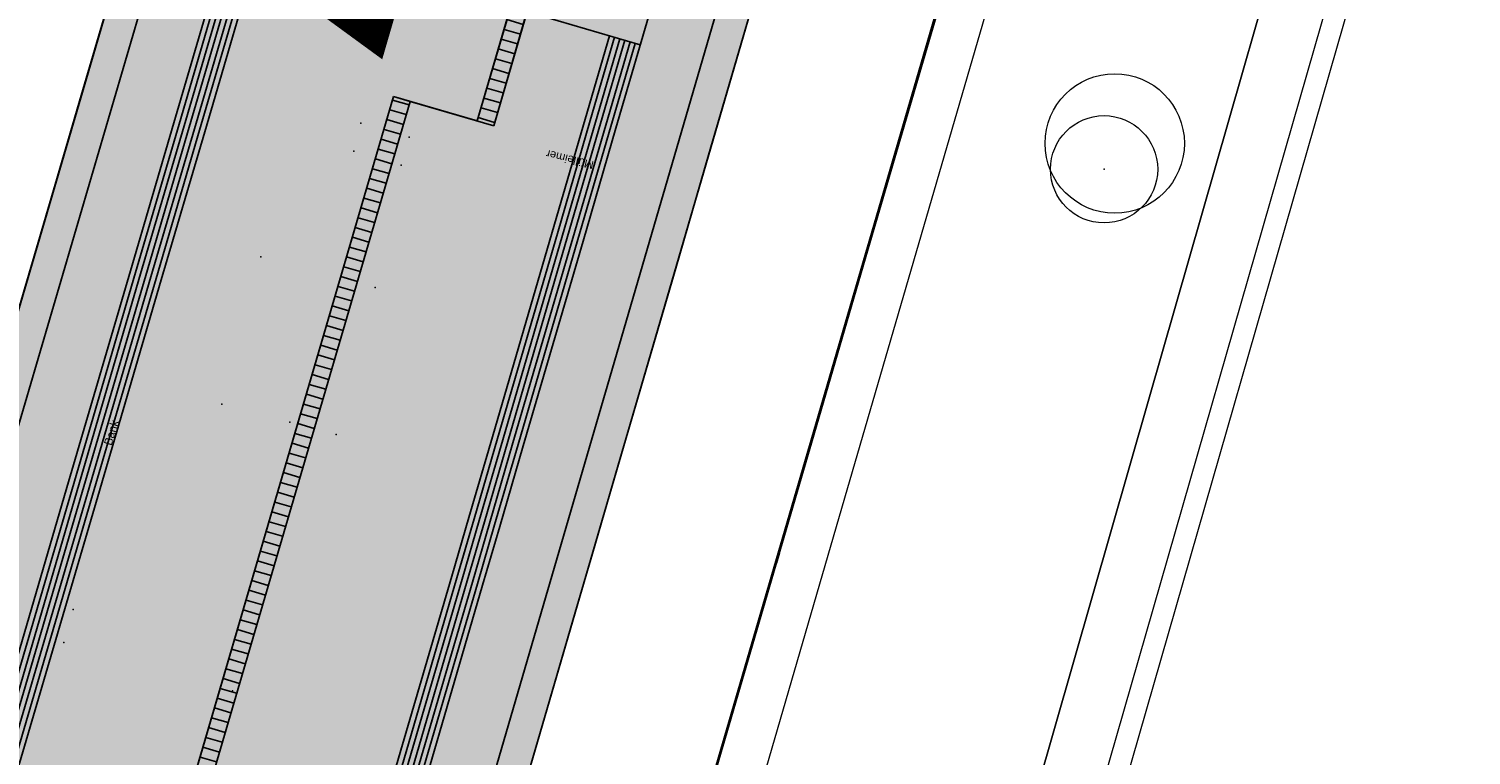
# Model space of a CAD drawing. Header units: millimetres. Extents: x -191 to 81095, y -508122 to 28741.
# Tile 78 of 251: x 5007 to 5021, y 10004 to 10011. Entities that reach past the tile are written whole.
import ezdxf

# ---------------------------------------------------------------- set-up
doc = ezdxf.new("R2010")
doc.units = ezdxf.units.MM
for name, pattern in [('ACAD_ISO10W100', [18, 12, -3, 0, -3]), ('Marx-Verm$0$1', [0]), ('STRICHPUNKT', [1, 0.5, -0.25, 0, -0.25]), ('VE22-087 DB - VST Hervest-Dorsten ALK VA2736$0$1', [0])]:
    doc.linetypes.add(name, pattern=pattern)
doc.layers.get('0').update_dxf_attribs({"color": 251})
for name, color, linetype, lineweight in [('240620_Dorsten Achse$0$EB-2236S-QPLIN-TXT', 7, 'Continuous', 35), ('240620_Dorsten Achse$0$EB-62236R-A-ACHSE', 1, 'Continuous', 35), ('240620_Dorsten Achse$0$EB-62236S-A-KM', 1, 'Continuous', 18), ('240620_Dorsten Achse$0$EB-62273S-LIN-BAHNSTEIG', 7, 'Continuous', 25), ('240620_Dorsten Achse$0$EB-62273S-LIN-KASTENRINNE', 7, 'Continuous', 25), ('EB-2236R-A-ACHSE', 2, 'Continuous', 35), ('Marx-Verm$0$B-Bstg-txt', 251, 'Marx-Verm$0$1', 25), ('Marx-Verm$0$L_BKanaele', 251, 'Marx-Verm$0$1', 18), ('Marx-Verm$0$S_B-Bstg', 251, 'Marx-Verm$0$1', 18), ('Marx-Verm$0$S_BGleise', 251, 'Marx-Verm$0$1', 18), ('VE22-087 DB - VST Hervest-Dorsten ALK VA2736$0$AX_Bahnverkehr', 7, 'VE22-087 DB - VST Hervest-Dorsten ALK VA2736$0$1', 18), ('VE22-087 DB - VST Hervest-Dorsten ALK VA2736$0$AX_Gehoelz', 7, 'VE22-087 DB - VST Hervest-Dorsten ALK VA2736$0$1', 18), ('VE22-087 DB - VST Hervest-Dorsten ALK VA2736$0$AX_Gleis', 7, 'VE22-087 DB - VST Hervest-Dorsten ALK VA2736$0$1', 18)]:
    doc.layers.add(name, color=color, linetype=linetype, lineweight=lineweight)
for name, color, linetype in [('TTK-P-Bahnsteig', 12, 'Continuous'), ('TTK-P-Blindenleitsystem', 42, 'Continuous'), ('TTK-P-Entwässerungsrinne', 162, 'Continuous'), ('TTK-Schnittlinien 100', 3, 'Continuous'), ('XREF ALK Kataster', 251, 'Continuous'), ('XREF Nachvermessung', 7, 'Continuous')]:
    doc.layers.add(name, color=color, linetype=linetype)
doc.styles.add('Marx-Verm$0$Standard', font='arial.ttf')

# ---------------------------------------------------------------- blocks, each defined once
blk = doc.blocks.new('VE22-087 DB - VST Hervest-Dorsten ALK VA2736')
at = {"layer": 'VE22-087 DB - VST Hervest-Dorsten ALK VA2736$0$AX_Bahnverkehr', "color": 253, "linetype": 'VE22-087 DB - VST Hervest-Dorsten ALK VA2736$0$1', "lineweight": 13, "ltscale": 0.5, "true_color": 0x999999}
blk.add_polyline3d([(5013.823, 9993.287, 0), (5017.856, 10007.354, 0), (5021.592, 10020.383, 0), (5025.631, 10034.472, 0)], dxfattribs=at)
at = {"layer": 'VE22-087 DB - VST Hervest-Dorsten ALK VA2736$0$AX_Gehoelz', "color": 3, "linetype": 'VE22-087 DB - VST Hervest-Dorsten ALK VA2736$0$1', "lineweight": 13, "ltscale": 0.5, "true_color": 0x00ff00}
blk.add_polyline3d([(5023.839, 9939.547, 0), (5048.15, 10019.797, 0), (5052.099, 10037.432, 0), (5053.238, 10042.933, 0), (5049.9, 10042.628, 0), (5042.816, 10045.239, 0), (5042.842, 10045.803, 0), (5028.921, 10045.946, 0), (5025.631, 10034.472, 0), (5021.592, 10020.383, 0), (5017.856, 10007.354, 0), (5013.823, 9993.287, 0), (5011.758, 9986.081, 0), (5009.764, 9979.129, 0), (5007.805, 9972.296, 0)], dxfattribs=at)
at = {"layer": 'VE22-087 DB - VST Hervest-Dorsten ALK VA2736$0$AX_Gleis', "color": 7, "linetype": 'VE22-087 DB - VST Hervest-Dorsten ALK VA2736$0$1', "lineweight": 13, "ltscale": 0.5}
blk.add_polyline3d([(4978.766, 9881.837, 0), (4980.98, 9889.427, 0), (4984.121, 9900.258, 0), (4987.187, 9910.836, 0), (4990.504, 9922.144, 0), (4993.551, 9932.529, 0), (4996.813, 9943.653, 0), (4998.187, 9948.337, 0), (5001.403, 9959.496, 0), (5004.54, 9970.38, 0), (5005.83, 9974.853, 0), (5008.71, 9984.752, 0), (5011.716, 9995.081, 0), (5013.27, 10000.42, 0), (5015.02, 10006.436, 0), (5018.149, 10017.191, 0), (5021.59, 10029.015, 0), (5024.816, 10040.287, 0), (5026.437, 10045.972, 0)], dxfattribs=at)
blk = doc.blocks.new('Marx-Verm$0$1')
at = {"color": 0}
blk.add_circle((0, 0), 0.5, dxfattribs=at)
blk.add_point((0, 0), dxfattribs=at)
blk = doc.blocks.new('Marx-Verm$0$99')
at = {"color": 0}
blk.add_point((0, 0), dxfattribs=at)
blk = doc.blocks.new('Marx-Verm')
at = {"layer": 'Marx-Verm$0$L_BKanaele', "ltscale": 0.2}
for p, q in [((2567450.615, 5726890.284, 36.612), (2567423.219, 5726790.16, 36.045)), ((2567450.811, 5726890.244, 36.612), (2567423.412, 5726790.108, 36.045))]:
    blk.add_line(p, q, dxfattribs=at)
at = {"layer": 'Marx-Verm$0$S_B-Bstg'}
for p, xscale, yscale, zscale, rotation in [((2567434.991, 5726864.83, 36.855), 0.3, 0.3, 0.3, 0.7647479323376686), ((2567435.444, 5726864.704, 36.871), 0.3, 0.3, 0.3, 0.7647479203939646), ((2567434.927, 5726864.568, 36.855), 0.2999999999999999, 0.2999999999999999, 0.2999999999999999, 0.7647479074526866), ((2567435.372, 5726864.444, 36.866), 0.3, 0.3, 0.3, 0.7647478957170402), ((2567434.075, 5726863.572, 36.865), 0.2, 0.2, 0.2, 0.7647478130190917), ((2567435.145, 5726863.3, 36.865), 0.2, 0.2, 0.2, 0.764747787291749), ((2567433.726, 5726862.195, 36.865), 0.2, 0.2, 0.2, 0.7647476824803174), ((2567434.364, 5726862.034, 36.865), 0.2, 0.2, 0.2, 0.7647476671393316), ((2567434.796, 5726861.924, 36.865), 0.2, 0.2, 0.2, 0.7647476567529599), ((2567432.365, 5726860.263, 40.995), 0.2, 0.2, 0.2, 0.7647474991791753), ((2567432.281, 5726859.954, 40.995), 0.1999999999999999, 0.1999999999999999, 0.1999999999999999, 0.7647474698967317), ((2567433.863, 5726859.523, 40.827), 0.2, 0.2, 0.2, 0.7647474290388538)]:
    blk.add_blockref('Marx-Verm$0$99', p, dxfattribs=dict(at, xscale=xscale, yscale=yscale, zscale=zscale, rotation=rotation))
at = {"layer": 'Marx-Verm$0$S_BGleise', "rotation": 0.7647479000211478}
blk.add_blockref('Marx-Verm$0$1', (2567441.928, 5726864.489), dxfattribs=at)
at = {"layer": 'Marx-Verm$0$B-Bstg-txt', "char_height": 0.075, "attachment_point": 1, "style": 'Marx-Verm$0$Standard'}
for s, insert, rotation in [('Mülleimer', (2567437.156, 5726864.427, 36.87), 166.6891), ('Bank', (2567432.631, 5726861.81, 36.86), 74.0149)]:
    blk.add_mtext(s, dxfattribs=dict(at, insert=insert, rotation=rotation))

msp = doc.modelspace()

# ---------------------------------------------------------------- hatches: boundary and pattern name
at = {"layer": 'TTK-P-Bahnsteig'}
h = msp.add_hatch(color=254, dxfattribs=at)
h.paths.add_polyline_path([(4974.501, 9894.481), (4979.933, 9892.957), (4981.292, 9897.788), (4982.322, 9901.451), (4983.653, 9906.179), (4984.784, 9910.159), (4985.099, 9911.257), (4985.523, 9912.739), (4985.875, 9913.966), (4986.162, 9914.969), (4986.705, 9916.862), (4986.95, 9917.719), (4987.196, 9918.576), (4987.561, 9919.848), (4987.902, 9921.039), (4988.512, 9923.168), (4988.57, 9923.372), (4988.894, 9924.493), (4989.306, 9925.911), (4989.699, 9927.263), (4990.033, 9928.414), (4990.25, 9929.161), (4990.489, 9929.984), (4990.765, 9930.931), (4991.041, 9931.882), (4991.414, 9933.165), (4991.658, 9934.003), (4991.974, 9935.083), (4992.277, 9936.121), (4992.752, 9937.749), (4993.036, 9938.719), (4993.349, 9939.793), (4993.55, 9940.48), (4993.763, 9941.208), (4993.987, 9941.975), (4994.286, 9942.997), (4994.552, 9943.906), (4994.795, 9944.739), (4994.934, 9945.214), (4995.269, 9946.358), (4995.584, 9947.436), (4995.978, 9948.785), (4996.271, 9949.787), (4996.554, 9950.755), (4996.993, 9952.256), (4997.4, 9953.649), (4997.598, 9954.328), (4997.943, 9955.507), (4998.305, 9956.744), (5000.216, 9963.289), (5000.509, 9964.292), (5001.068, 9966.205), (5001.949, 9969.224), (5002.482, 9971.048), (5003.45, 9974.36), (5003.927, 9975.996), (5004.454, 9977.801), (5005.254, 9980.539), (5005.621, 9981.795), (5005.885, 9982.7), (5007.53, 9988.332), (5008.459, 9991.514), (5016.037, 10017.469), (5020.405, 10032.417), (5020.405, 10032.417), (5020.485, 10032.692), (5020.485, 10032.691), (5018.654, 10033.228), (5018.654, 10033.228), (5018.65, 10033.23), (5018.65, 10033.23), (5015.632, 10022.941), (5015.632, 10022.941), (5015.632, 10022.941), (5012.863, 10013.501), (5012.67, 10013.558), (5009.982, 10014.342), (5009.185, 10014.576), (5007.897, 10010.184), (5007.492, 10008.803), (5006.899, 10006.784), (5006.171, 10004.3), (5006.128, 10004.154), (5005.709, 10002.727), (5004.125, 9997.326), (5003.753, 9996.058), (5003.401, 9994.861), (5002.772, 9992.715), (5002.341, 9991.246), (4999.37, 9981.12), (4999.317, 9980.937), (4998.634, 9978.609), (4998.015, 9976.501), (4997.319, 9974.129), (4996.929, 9972.798), (4996.309, 9970.685), (4995.956, 9969.483), (4995.692, 9968.584), (4995.42, 9967.656), (4995.226, 9966.994), (4994.664, 9965.08), (4994.406, 9964.2), (4993.976, 9962.735), (4993.711, 9961.832), (4993.339, 9960.562), (4992.729, 9958.485), (4992.403, 9957.373), (4990.649, 9951.394), (4989.991, 9949.149), (4989.173, 9946.355), (4988.326, 9943.46), (4987.64, 9941.114), (4986.989, 9938.887), (4986.21, 9936.212), (4985.898, 9935.116), (4985.339, 9933.22), (4985.191, 9932.709), (4984.978, 9931.975), (4984.823, 9931.44), (4984.745, 9931.172), (4984.26, 9929.501), (4984.157, 9929.145), (4983.683, 9927.511), (4982.599, 9923.732), (4982.285, 9922.624), (4982.123, 9922.053), (4981.599, 9920.204), (4980.598, 9916.626), (4980.6, 9916.625), (4980.05, 9914.707), (4979.797, 9913.827), (4977.305, 9904.857), (4976.736, 9902.761), (4976.375, 9901.431)])
h.paths.add_polyline_path([(5015.632, 10022.941), (5018.65, 10033.23), (5018.65, 10033.23), (5015.632, 10022.941)])

# ---------------------------------------------------------------- linework, layer by layer
at = {"layer": 'EB-2236R-A-ACHSE', "color": 251, "linetype": 'STRICHPUNKT', "ltscale": 10, "flags": 128}
msp.add_lwpolyline([(4859.502, 9422.799), (4872.511, 9471.077, 0.017829), (4877.336, 9491.914), (4880.465, 9508.02), (4883.328, 9522.752, -0.017829), (4892.816, 9563.73), (4973.336, 9862.553, -0.005234), (4993.14, 9933.103), (5038.787, 10089.402, -0.000207), (5041.243, 10097.8, -0.000622), (5043.007, 10103.796, -0.001037), (5045.268, 10111.383, -0.001452), (5047.324, 10118.162, -0.001867), (5049.623, 10125.563, -0.002282), (5051.83, 10132.469, -0.002696), (5054.241, 10139.759, -0.003111), (5056.621, 10146.683, -0.066775), (5124.742, 10280.593, -0.032347), (5164.803, 10331.303, -0.004102), (5170.572, 10337.602, -0.003555), (5176.723, 10344.115, -0.003008), (5182.611, 10350.188, -0.002461), (5188.975, 10356.61, -0.001914), (5194.843, 10362.429, -0.001367), (5201.444, 10368.889, -0.00082), (5206.677, 10373.967, -0.000273), (5214.02, 10381.059), (5282.892, 10447.511)], format="xyb", dxfattribs=at)

# ---------------------------------------------------------------- next in the draw order: block references
at = {"layer": 'XREF ALK Kataster', "color": 251}
msp.add_blockref('VE22-087 DB - VST Hervest-Dorsten ALK VA2736', (0, 0), dxfattribs=at)

# ---------------------------------------------------------------- next in the draw order: hatches: boundary and pattern name
at = {"layer": 'TTK-P-Blindenleitsystem', "lineweight": 0}
h = msp.add_hatch(dxfattribs=at)
h.set_pattern_fill('HEX', color=255, scale=0.01)
h.set_pattern_definition([(73.51874, (5019.505136, 10025.646673), (-0.0527331, 0.0156015), [0.03175, -0.0635]), (193.51874, (5019.505136, 10025.646673), (0.01285526, -0.05346896), [0.03175, -0.0635]), (133.51874, (5019.514143, 10025.67712), (-0.03987785, -0.03786746), [0.03175, -0.0635])])
h.paths.add_polyline_path([(5009.302, 10011.774), (5013.112, 10010.656), (5013.365, 10011.52), (5009.555, 10012.638)])
at = {"layer": 'TTK-P-Entwässerungsrinne', "ltscale": 2, "transparency": 33554687}
h = msp.add_hatch(dxfattribs=at)
h.set_pattern_fill('ANSI31', color=251, scale=0.03, angle=45)
h.set_pattern_definition([(163.71992105, (18211.68882, 12423.06826), (-0.0267017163, -0.09143074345), [])])
h.paths.add_polyline_path([(5011.943, 10011.152), (5011.591, 10009.948), (5011.744, 10009.903), (5012.055, 10010.966), (5012.801, 10013.52), (5012.647, 10013.565)])
h = msp.add_hatch(dxfattribs=at)
h.set_pattern_fill('ANSI31', color=251, scale=0.03, angle=45)
h.set_pattern_definition([(163.71992105, (18201.50248, 12392.53375), (-0.0267017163, -0.09143074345), [])])
h.paths.add_polyline_path([(5002.124, 9980.564), (5001.427, 9979.45), (5001.558, 9979.368), (5002.278, 9980.52), (5008.582, 10002.007), (5010.965, 10010.13), (5010.811, 10010.175)])

# ---------------------------------------------------------------- next in the draw order: linework, layer by layer
at = {"layer": '240620_Dorsten Achse$0$EB-2236S-QPLIN-TXT', "color": 251}
msp.add_lwpolyline([(4957.019, 9802.003), (4960.462, 9814.782), (4967.819, 9842.085), (4972.165, 9858.214), (4978.705, 9882.257), (4985.717, 9907.323), (4991.187, 9926.396), (4996.298, 9943.92), (5000.365, 9957.846), (5003.226, 9967.643), (5007.183, 9981.192), (5010.739, 9993.367), (5014.748, 10007.097), (5018.773, 10020.878), (5022.828, 10034.763), (5026.886, 10048.658), (5031.45, 10064.286), (5035.031, 10076.549), (5039.484, 10091.79)], dxfattribs=at)
at = {"layer": '240620_Dorsten Achse$0$EB-62236R-A-ACHSE', "color": 251}
msp.add_line((4993.14, 9933.106), (5036.01, 10079.902), dxfattribs=at)
at = {"layer": '240620_Dorsten Achse$0$EB-62236S-A-KM', "color": 251}
msp.add_circle((5017.537, 10009.738), 0.65, dxfattribs=at)
at = {"layer": '240620_Dorsten Achse$0$EB-62273S-LIN-BAHNSTEIG', "color": 251, "flags": 128}
for points in [[(4977.095, 9893.886, -0.0001), (4977.238, 9894.425), (4979.841, 9904.064, -0.000458), (4980.516, 9906.522), (4981.917, 9911.561, 0.000045), (4982.513, 9913.692), (4985.134, 9922.93), (4985.243, 9923.31), (4988.018, 9932.917, -0.000625), (4992.7, 9948.938), (4992.693, 9949.983), (5001.099, 9978.635), (5002.278, 9980.52), (5010.965, 10010.13), (5011.744, 10009.903), (5014.452, 10019.176)], [(4977.095, 9893.886, -0.0001), (4977.238, 9894.425), (4979.841, 9904.064, -0.000458), (4980.516, 9906.522), (4981.917, 9911.561, 0.000045), (4982.513, 9913.692), (4985.134, 9922.93), (4985.243, 9923.31), (4988.018, 9932.917, -0.000625), (4992.7, 9948.938), (4992.693, 9949.983), (5001.099, 9978.635), (5002.278, 9980.52), (5010.965, 10010.13), (5011.744, 10009.903), (5014.452, 10019.176)], [(4979.679, 9893.171, -0.00004), (4979.828, 9893.706), (4982.521, 9903.297, -0.000712), (4985.245, 9912.896), (4987.892, 9922.122), (4988.001, 9922.501), (4990.786, 9932.105, -0.000061), (4999.201, 9960.901), (5016.08, 10018.698)], [(4979.972, 9893.09, -0.00004), (4980.121, 9893.625), (4982.813, 9903.214, -0.000712), (4985.537, 9912.811), (4988.183, 9922.036), (4988.293, 9922.416), (4991.078, 9932.02, -0.000061), (4999.492, 9960.816), (5016.372, 10018.613)], [(4974.531, 9894.596, -0.0001), (4974.675, 9895.136), (4977.284, 9904.796, -0.000457), (4977.96, 9907.258), (4979.362, 9912.304, 0.000045), (4979.959, 9914.437), (4982.581, 9923.679), (4982.69, 9924.058), (4985.466, 9933.666, -0.00067), (4991.079, 9952.862), (5009.214, 10014.678)], [(4974.824, 9894.515, -0.0001), (4974.968, 9895.055), (4977.576, 9904.713, -0.000457), (4978.252, 9907.174), (4979.654, 9912.219, 0.000045), (4980.251, 9914.352), (4982.873, 9923.593), (4982.982, 9923.973), (4985.757, 9933.58, -0.00067), (4991.37, 9952.776), (5009.506, 10014.592)], [(4976.941, 9893.929, -0.0001), (4977.084, 9894.468), (4979.687, 9904.108, -0.000458), (4980.363, 9906.566), (4981.763, 9911.606, 0.000045), (4982.359, 9913.737), (4984.98, 9922.975), (4985.089, 9923.355), (4987.865, 9932.962, -0.000625), (4992.546, 9948.983), (4992.54, 9950.028), (5000.946, 9978.68), (5002.124, 9980.565), (5010.811, 10010.175), (5011.591, 10009.948), (5012.676, 10013.663)], [(4976.941, 9893.929, -0.0001), (4977.084, 9894.468), (4979.687, 9904.108, -0.000458), (4980.363, 9906.566), (4981.763, 9911.606, 0.000045), (4982.359, 9913.737), (4984.98, 9922.975), (4985.089, 9923.355), (4987.865, 9932.962, -0.000625), (4992.546, 9948.983), (4992.54, 9950.028), (5000.946, 9978.68), (5002.124, 9980.565), (5010.811, 10010.175), (5011.591, 10009.948), (5012.676, 10013.663)]]:
    msp.add_lwpolyline(points, format="xyb", dxfattribs=at)
at = {"layer": '240620_Dorsten Achse$0$EB-62273S-LIN-KASTENRINNE', "color": 251, "flags": 128}
msp.add_lwpolyline([(4977.095, 9893.886, -0.0001), (4977.238, 9894.425), (4979.841, 9904.064, -0.000458), (4980.516, 9906.522), (4981.917, 9911.561, 0.000045), (4982.513, 9913.692), (4985.134, 9922.93), (4985.243, 9923.31), (4988.018, 9932.917, -0.000625), (4992.7, 9948.938), (4992.693, 9949.983), (5001.099, 9978.635), (5002.278, 9980.52), (5010.965, 10010.13), (5011.744, 10009.903), (5012.829, 10013.618)], format="xyb", dxfattribs=at)
at = {"layer": 'TTK-P-Bahnsteig', "color": 251}
for points in [[(4979.933, 9892.957), (4982.67, 9902.688), (4986.95, 9917.719), (4988.512, 9923.168), (4990.033, 9928.414), (4991.296, 9932.759), (4992.752, 9937.749), (4994.453, 9943.392), (4996.396, 9950.081), (4998.305, 9956.744), (5000.216, 9963.289), (5004.454, 9977.801), (5008.459, 9991.514), (5016.037, 10017.469), (5020.487, 10032.699)], [(5018.107, 10024.55), (5017.769, 10023.394), (5017.636, 10022.937), (5017.327, 10021.879), (5016.699, 10019.729), (5016.587, 10019.346), (5016.401, 10018.707), (5015.903, 10017.004), (5015.541, 10015.762), (5015.002, 10013.916), (5014.819, 10013.29), (5014.44, 10011.993), (5014.106, 10010.849), (5013.749, 10009.628), (5013.442, 10008.575), (5012.884, 10006.666), (5012.665, 10005.916), (5012.505, 10005.367), (5012.009, 10003.67)], [(4995.956, 9969.483), (4999.37, 9981.12), (5002.772, 9992.715), (5006.128, 10004.154), (5009.185, 10014.576)], [(4998.015, 9976.501), (4998.634, 9978.609), (4999.317, 9980.937), (5000.104, 9983.621), (5000.867, 9986.223), (5001.392, 9988.013), (5001.825, 9989.487), (5002.341, 9991.246), (5003.401, 9994.861), (5003.753, 9996.058), (5004.125, 9997.326), (5005.709, 10002.727), (5006.171, 10004.3), (5006.899, 10006.784), (5007.492, 10008.803), (5007.897, 10010.184), (5009.185, 10014.576)]]:
    msp.add_lwpolyline(points, dxfattribs=at)
at = {"layer": 'TTK-P-Blindenleitsystem', "color": 255}
msp.add_line((5013.111, 10010.657), (5010.175, 10011.518), dxfattribs=at)
for points in [[(5016.905, 10023.646), (5016.772, 10023.189), (5016.463, 10022.132), (5015.835, 10019.982), (5015.723, 10019.598), (5015.537, 10018.959), (5015.04, 10017.257), (5014.677, 10016.014), (5014.138, 10014.169), (5013.955, 10013.542), (5013.576, 10012.245), (5013.242, 10011.101), (5012.885, 10009.881), (5012.578, 10008.827), (5012.02, 10006.919), (5011.801, 10006.168), (5011.641, 10005.62), (5011.145, 10003.923)], [(4998.879, 9976.247), (4999.497, 9978.356), (5000.18, 9980.684), (5000.967, 9983.367), (5001.731, 9985.97), (5002.256, 9987.76), (5002.689, 9989.234), (5003.204, 9990.992), (5004.265, 9994.608), (5004.616, 9995.805), (5004.988, 9997.073), (5006.573, 10002.474), (5007.034, 10004.047), (5007.763, 10006.53), (5008.355, 10008.549), (5008.761, 10009.931), (5009.711, 10013.171)], [(5000.463, 9981.471), (5001.015, 9983.353), (5001.779, 9985.956), (5002.304, 9987.745), (5002.737, 9989.22), (5003.252, 9990.978), (5004.313, 9994.593), (5004.664, 9995.79), (5005.036, 9997.059), (5006.621, 10002.46), (5007.082, 10004.033), (5007.811, 10006.516), (5008.403, 10008.535), (5008.809, 10009.917), (5009.349, 10011.76)], [(5000.511, 9981.457), (5001.063, 9983.339), (5001.827, 9985.942), (5002.352, 9987.731), (5002.785, 9989.206), (5003.3, 9990.964), (5004.361, 9994.579), (5004.712, 9995.776), (5005.084, 9997.045), (5006.669, 10002.446), (5007.13, 10004.019), (5007.859, 10006.502), (5008.451, 10008.521), (5008.857, 10009.903), (5009.397, 10011.746)], [(5000.559, 9981.443), (5001.111, 9983.325), (5001.875, 9985.928), (5002.4, 9987.717), (5002.833, 9989.192), (5003.348, 9990.95), (5004.409, 9994.565), (5004.76, 9995.762), (5005.132, 9997.031), (5006.717, 10002.432), (5007.178, 10004.005), (5007.907, 10006.488), (5008.499, 10008.507), (5008.905, 10009.889), (5009.445, 10011.732)], [(5000.607, 9981.429), (5001.159, 9983.311), (5001.923, 9985.914), (5002.448, 9987.703), (5002.881, 9989.178), (5003.396, 9990.936), (5004.457, 9994.551), (5004.808, 9995.748), (5005.18, 9997.017), (5006.765, 10002.417), (5007.226, 10003.99), (5007.955, 10006.474), (5008.547, 10008.493), (5008.953, 10009.875), (5009.493, 10011.718)], [(5000.655, 9981.415), (5001.207, 9983.297), (5001.971, 9985.9), (5002.496, 9987.689), (5002.929, 9989.164), (5003.444, 9990.922), (5004.505, 9994.537), (5004.856, 9995.734), (5005.228, 9997.003), (5006.813, 10002.403), (5007.274, 10003.976), (5008.003, 10006.46), (5008.595, 10008.479), (5009.001, 10009.861), (5009.541, 10011.704)], [(5000.703, 9981.401), (5001.255, 9983.283), (5002.019, 9985.885), (5002.544, 9987.675), (5002.976, 9989.15), (5003.492, 9990.908), (5004.553, 9994.523), (5004.904, 9995.72), (5005.276, 9996.989), (5006.861, 10002.389), (5007.322, 10003.962), (5008.051, 10006.446), (5008.643, 10008.465), (5009.049, 10009.847), (5009.589, 10011.69)], [(5012.824, 10010.741), (5012.597, 10009.965), (5012.29, 10008.911), (5011.732, 10007.003), (5011.513, 10006.252), (5011.353, 10005.704), (5010.857, 10004.007), (5010.601, 10003.13), (5010.188, 10001.713), (5009.284, 9998.608), (5008.902, 9997.312), (5008.543, 9996.083), (5008.019, 9994.288), (5007.307, 9991.85), (5006.378, 9988.668), (5005.188, 9984.593), (5004.733, 9983.037), (5004.469, 9982.131), (5004.102, 9980.875), (5003.303, 9978.138), (5002.775, 9976.333)], [(5012.872, 10010.727), (5012.645, 10009.951), (5012.338, 10008.897), (5011.78, 10006.989), (5011.561, 10006.238), (5011.401, 10005.69), (5010.905, 10003.993), (5010.649, 10003.116), (5010.236, 10001.699), (5009.332, 9998.594), (5008.95, 9997.298), (5008.591, 9996.069), (5008.067, 9994.274), (5007.355, 9991.836), (5006.426, 9988.654), (5005.236, 9984.579), (5004.781, 9983.023), (5004.517, 9982.117), (5004.15, 9980.861), (5003.351, 9978.124), (5002.823, 9976.319)], [(5012.92, 10010.713), (5012.693, 10009.937), (5012.386, 10008.883), (5011.828, 10006.975), (5011.609, 10006.224), (5011.449, 10005.676), (5010.953, 10003.979), (5010.697, 10003.102), (5010.284, 10001.685), (5009.38, 9998.58), (5008.998, 9997.284), (5008.639, 9996.055), (5008.115, 9994.26), (5007.403, 9991.822), (5006.474, 9988.64), (5005.284, 9984.565), (5004.829, 9983.009), (5004.565, 9982.103), (5004.198, 9980.847), (5003.399, 9978.109), (5002.871, 9976.304)], [(5012.968, 10010.699), (5012.741, 10009.923), (5012.434, 10008.869), (5011.876, 10006.961), (5011.657, 10006.21), (5011.497, 10005.662), (5011.001, 10003.965), (5010.745, 10003.088), (5010.332, 10001.671), (5009.428, 9998.565), (5009.046, 9997.27), (5008.687, 9996.041), (5008.163, 9994.246), (5007.451, 9991.808), (5006.522, 9988.626), (5005.332, 9984.551), (5004.877, 9982.995), (5004.613, 9982.089), (5004.246, 9980.833), (5003.447, 9978.095), (5002.919, 9976.29)], [(5013.016, 10010.684), (5012.789, 10009.909), (5012.482, 10008.855), (5011.924, 10006.947), (5011.705, 10006.196), (5011.545, 10005.648), (5011.049, 10003.951), (5010.793, 10003.074), (5010.38, 10001.657), (5009.476, 9998.551), (5009.094, 9997.256), (5008.735, 9996.027), (5008.211, 9994.232), (5007.499, 9991.794), (5006.57, 9988.612), (5005.38, 9984.537), (5004.925, 9982.981), (5004.661, 9982.075), (5004.294, 9980.819), (5003.495, 9978.081), (5002.967, 9976.276)], [(5013.064, 10010.67), (5012.837, 10009.895), (5012.53, 10008.841), (5011.972, 10006.933), (5011.753, 10006.182), (5011.593, 10005.634), (5011.097, 10003.937), (5010.841, 10003.06), (5010.427, 10001.643), (5009.524, 9998.537), (5009.142, 9997.242), (5008.783, 9996.013), (5008.259, 9994.218), (5007.547, 9991.78), (5006.618, 9988.598), (5005.428, 9984.523), (5004.973, 9982.967), (5004.709, 9982.061), (5004.342, 9980.805), (5003.543, 9978.067), (5003.015, 9976.262)]]:
    msp.add_lwpolyline(points, dxfattribs=at)
at = {"layer": 'TTK-P-Entwässerungsrinne', "color": 251, "ltscale": 2, "transparency": 33554687}
for p, q in [((5011.591, 10009.948), (5012.506, 10013.085)), ((5011.591, 10009.948), (5012.511, 10013.084)), ((5011.744, 10009.903), (5012.66, 10013.04)), ((5002.124, 9980.564), (5010.811, 10010.175)), ((5010.811, 10010.175), (5010.965, 10010.13))]:
    msp.add_line(p, q, dxfattribs=at)
at = {"layer": 'TTK-Schnittlinien 100', "color": 251, "linetype": 'ACAD_ISO10W100', "ltscale": 0.5}
msp.add_line((5013.261, 10018.808), (5010.838, 10010.514), dxfattribs=at)
at = {"layer": 'TTK-Schnittlinien 100', "color": 251, "linetype": 'ByBlock', "ltscale": 0.03}
msp.add_lwpolyline([(5010.778, 10010.774, 0.525, 0, 0), (5010.081, 10010.977, 0, 0, 0)], format="xyseb", dxfattribs=at)

# ---------------------------------------------------------------- next in the draw order: block references
at = {"layer": 'XREF Nachvermessung', "color": 251, "rotation": 359.2603692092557}
msp.add_blockref('Marx-Verm', (-2636136.569, -5683235.662), dxfattribs=at)

doc.saveas('drawing.dxf')
